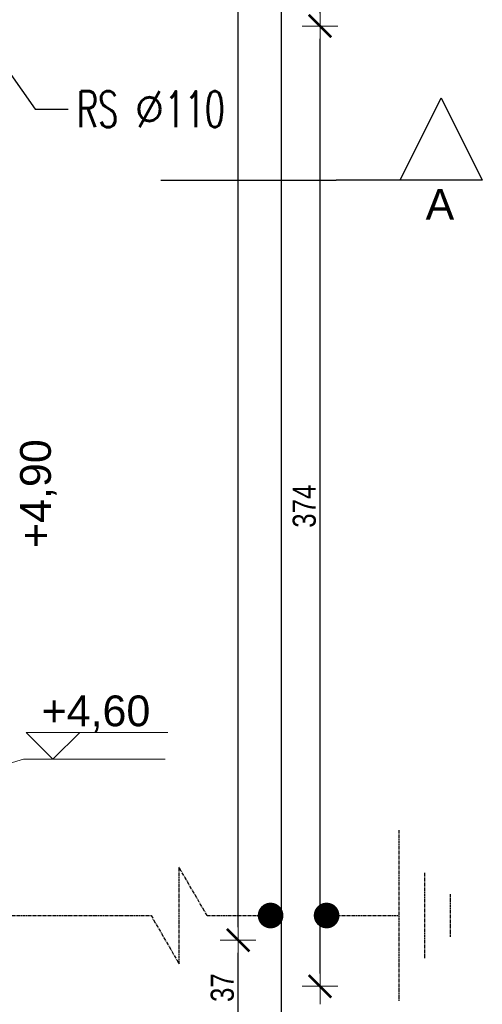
# Model space of a CAD drawing. Header units: millimetres. Extents: x -4835 to 23023, y -15404 to 3906.
# Tile 134 of 256: x 4902 to 5082, y -2207 to -1823. Entities that reach past the tile are written whole.
import ezdxf

# ---------------------------------------------------------------- set-up
doc = ezdxf.new("R2010")
doc.units = ezdxf.units.MM
doc.linetypes.add('CENTER', pattern=[2, 1.25, -0.25, 0.25, -0.25])
doc.layers.get('0').update_dxf_attribs({"lineweight": 9})
doc.layers.add('- 01 - DRZWI I OKNA', color=7, linetype='Continuous', lineweight=20, true_color=0x7f7f7f)
doc.layers.add('a___wymiary', color=7, linetype='Continuous', lineweight=5, true_color=0x666666)
doc.layers.add('_A_OPISY', color=7, linetype='Continuous', lineweight=9)
doc.layers.add('Wymiarowanie - Poziomy', color=172, linetype='Continuous', lineweight=13)
doc.layers.add('E-Uziom', color=7, linetype='CENTER', true_color=0x0000f4)
doc.layers.add('Znaczniki - Przekroje', color=4, linetype='Continuous')
doc.styles.add('ARIAL', font='arial.ttf', dxfattribs={"width": 0.8})
doc.styles.add('GENERATED_STYLE_2', font='ARIAL.TTF', dxfattribs={"width": 0.999153})
doc.styles.get("Standard").update_dxf_attribs({"font": 'arial.ttf'})
doc.dimstyles.new('1_50', dxfattribs={"dimtxt": 9, "dimasz": 5, "dimexe": 1.25, "dimexo": 0.625, "dimgap": 1.5, "dimtad": 1, "dimdec": 3, "dimrnd": 0.5, "dimdsep": 46, "dimtxsty": 'ARIAL', "dimblk": 'znacznik', "dimcen": 1.5, "dimse1": 1, "dimse2": 1, "dimclrd": 6, "dimclrt": 6, "dimazin": 0, "dimtfac": 1, "dimtdec": 3, "dimtmove": 0, "dimatfit": 3, "dimldrblk": 'znacznik', "dimfxl": 1, "dimarcsym": 0})
doc.dimstyles.new('GENERATED_STYLE__85', dxfattribs={"dimtxt": 0.18, "dimasz": 4.56, "dimexe": 0.18, "dimexo": 0.0625, "dimgap": 0.09, "dimtad": 0, "dimtih": 1, "dimtoh": 1, "dimdec": 4, "dimzin": 0, "dimdsep": 46, "dimtxsty": 'Standard', "dimcen": 0.09, "dimadec": 0, "dimazin": 0, "dimtfac": 1, "dimtdec": 4, "dimtmove": 0, "dimatfit": 3, "dimldrblk": 'ARROWHEAD_5', "dimfxl": 1, "dimtolj": 1, "dimtzin": 0, "dimarcsym": 0})

# ---------------------------------------------------------------- blocks, each defined once
blk = doc.blocks.new('znacznik')
at = {"layer": 'a___wymiary'}
for p, q in [((0, 1.394), (0, -1.394)), ((1.394, 0), (-1.394, 0))]:
    blk.add_line(p, q, dxfattribs=at)
at = {"layer": 'a___wymiary', "const_width": 0.2}
blk.add_lwpolyline([(0.876, 0.876), (-0.876, -0.876)], dxfattribs=at)
blk = doc.blocks.new('*D1159')
at = {"layer": 'a___wymiary', "color": 6, "lineweight": -2}
blk.add_line((5018.83, -2194.63), (5018.83, -1830.63), dxfattribs=at)
at = {"layer": 'Defpoints', "color": 0}
for p in [(4996.86, -1825.63), (5018.83, -1825.63), (4996.86, -2199.63)]:
    blk.add_point(p, dxfattribs=at)
at = {"layer": 'a___wymiary', "color": 6, "linetype": 'ByBlock', "lineweight": -2, "xscale": 5, "yscale": 5, "zscale": 5}
for p, rotation in [((5018.83, -1825.63), 90), ((5018.83, -2199.63), 270)]:
    blk.add_blockref('znacznik', p, dxfattribs=dict(at, rotation=rotation))
at = {"layer": 'a___wymiary', "color": 6, "insert": (5012.73, -2012.63), "char_height": 9, "attachment_point": 5, "rotation": 90, "style": 'ARIAL'}
blk.add_mtext('374', dxfattribs=at)
blk = doc.blocks.new('*D1160')
at = {"layer": 'a___wymiary', "color": 6, "lineweight": -2}
blk.add_line((5018.83, -1820.63), (5018.83, -1470.63), dxfattribs=at)
at = {"layer": 'Defpoints', "color": 0}
for p in [(4945.8, -1465.63), (5018.83, -1465.63), (4996.86, -1825.63)]:
    blk.add_point(p, dxfattribs=at)
at = {"layer": 'a___wymiary', "color": 6, "linetype": 'ByBlock', "lineweight": -2, "xscale": 5, "yscale": 5, "zscale": 5}
for p, rotation in [((5018.83, -1465.63), 90), ((5018.83, -1825.63), 270)]:
    blk.add_blockref('znacznik', p, dxfattribs=dict(at, rotation=rotation))
at = {"layer": 'a___wymiary', "color": 6, "insert": (5012.73, -1645.63), "char_height": 9, "attachment_point": 5, "rotation": 90, "style": 'ARIAL'}
blk.add_mtext('360', dxfattribs=at)
blk = doc.blocks.new('*D1163')
at = {"layer": 'a___wymiary', "color": 6, "lineweight": -2}
blk.add_line((5003.74, -717.63), (5003.74, -2213.63), dxfattribs=at)
at = {"layer": 'Defpoints', "color": 0}
for p in [(4879.55, -712.63), (4846.63, -2218.63), (5003.74, -2218.63)]:
    blk.add_point(p, dxfattribs=at)
at = {"layer": 'a___wymiary', "color": 6, "linetype": 'ByBlock', "lineweight": -2, "xscale": 5, "yscale": 5, "zscale": 5}
for p, rotation in [((5003.74, -712.63), 90), ((5003.74, -2218.63), 270)]:
    blk.add_blockref('znacznik', p, dxfattribs=dict(at, rotation=rotation))
at = {"layer": 'a___wymiary', "color": 6, "insert": (4997.65, -1495.11), "char_height": 9, "attachment_point": 5, "rotation": 90, "style": 'ARIAL'}
blk.add_mtext('1506', dxfattribs=at)
blk = doc.blocks.new('*D1164')
at = {"layer": 'a___wymiary', "color": 6, "lineweight": -2}
blk.add_line((4986.91, -2213.63), (4986.91, -2186.63), dxfattribs=at)
at = {"layer": 'Defpoints', "color": 0}
for p in [(4837.98, -2181.63), (4986.91, -2181.63), (4839.8, -2218.63)]:
    blk.add_point(p, dxfattribs=at)
at = {"layer": 'a___wymiary', "color": 6, "linetype": 'ByBlock', "lineweight": -2, "xscale": 5, "yscale": 5, "zscale": 5}
for p, rotation in [((4986.91, -2181.63), 90), ((4986.91, -2218.63), 270)]:
    blk.add_blockref('znacznik', p, dxfattribs=dict(at, rotation=rotation))
at = {"layer": 'a___wymiary', "color": 6, "insert": (4980.81, -2200.13), "char_height": 9, "attachment_point": 5, "rotation": 90, "style": 'ARIAL'}
blk.add_mtext('37', dxfattribs=at)
blk = doc.blocks.new('*D1165')
at = {"layer": 'a___wymiary', "color": 6, "lineweight": -2}
blk.add_line((4986.91, -2176.63), (4986.91, -754.63), dxfattribs=at)
at = {"layer": 'Defpoints', "color": 0}
for p in [(4840.45, -749.63), (4986.91, -749.63), (4837.98, -2181.63)]:
    blk.add_point(p, dxfattribs=at)
at = {"layer": 'a___wymiary', "color": 6, "linetype": 'ByBlock', "lineweight": -2, "xscale": 5, "yscale": 5, "zscale": 5}
for p, rotation in [((4986.91, -749.63), 90), ((4986.91, -2181.63), 270)]:
    blk.add_blockref('znacznik', p, dxfattribs=dict(at, rotation=rotation))
at = {"layer": 'a___wymiary', "color": 6, "insert": (4980.81, -1498.43), "char_height": 9, "attachment_point": 5, "rotation": 90, "style": 'ARIAL'}
blk.add_mtext('1432', dxfattribs=at)
blk = doc.blocks.new('ARROWHEAD_5')
at = {"linetype": 'Continuous'}
blk.add_line((0, 0), (-1, 0), dxfattribs=at)
blk.add_solid([(-1, 0.2679), (0, 0), (-1, -0.2679), (-1, 0.2679)], dxfattribs=at)
blk = doc.blocks.new('DACH IE 1')
at = {"layer": 'E-Uziom', "color": 5}
for p, q in [((-2485.18, 11055.6), (-2485.18, 10989.11)), ((-2495.18, 11038.98), (-2495.18, 11005.73)), ((-2410.49, 11022.35), (-2399.59, 11041.15)), ((-2399.59, 11003.56), (-2399.59, 11041.15)), ((-2505.18, 11030.66), (-2505.18, 11014.04)), ((-2457.07, 11022.35), (-2485.18, 11022.35)), ((-2410.49, 11022.35), (-2433.74, 11022.35)), ((-2388.69, 11022.35), (-2399.59, 11003.56)), ((-2278.59, 11022.35), (-2388.69, 11022.35))]:
    blk.add_line(p, q, dxfattribs=at)
at = {"layer": 'E-Uziom', "color": 5, "const_width": 5}
for points in [[(-2459.57, 11022.35, 1), (-2454.57, 11022.35, 1)], [(-2437.75, 11022.35, 1), (-2432.75, 11022.35, 1)]]:
    blk.add_lwpolyline(points, format="xyb", close=True, dxfattribs=at)

msp = doc.modelspace()

# ---------------------------------------------------------------- linework, layer by layer
at = {"layer": 'Wymiarowanie - Poziomy'}
for p, q in [((4904.3569, -2100.7375), (4959.4892, -2100.7375)), ((4848.8473, -2127.18), (4903.3468, -2111.18)), ((4903.3468, -2111.18), (4958.4792, -2111.18))]:
    msp.add_line(p, q, dxfattribs=at)
msp.add_lwpolyline([(4904.3569, -2100.7375), (4914.7994, -2111.18), (4925.2419, -2100.7375)], dxfattribs=at)
at = {"layer": 'Znaczniki - Przekroje'}
for p, q in [((5050.0389, -1885.6281), (5066.0389, -1853.6281)), ((5066.0389, -1853.6281), (5082.0389, -1885.6281)), ((4956.776, -1885.6281), (5025.1775, -1885.6281)), ((5082.0389, -1885.6281), (5025.1775, -1885.6281))]:
    msp.add_line(p, q, dxfattribs=at)

# ---------------------------------------------------------------- block references
at = {"layer": '- 01 - DRZWI I OKNA', "xscale": -1}
msp.add_blockref('DACH IE 1', (2564.3253, -13194.4023), dxfattribs=at)

# ---------------------------------------------------------------- texts
at = {"layer": '_A_OPISY', "insert": (4924.1623, -1857.9782), "char_height": 14.000001, "width": 257.433947, "attachment_point": 4}
msp.add_mtext('{\\Fromans|c238;\\W0.65;RS \\Fsimplex|c238;\\W1;%%C\\Fromans|c238;\\W0.65;110}', dxfattribs=at)
at = {"layer": 'Wymiarowanie - Poziomy', "insert": (4916.2309, -2028.9233), "char_height": 12, "attachment_point": 7, "rotation": 90, "style": 'GENERATED_STYLE_2'}
msp.add_mtext('+4,90', dxfattribs=at)
at = {"layer": 'Wymiarowanie - Poziomy', "insert": (4910.3569, -2086.3375), "char_height": 12, "attachment_point": 1, "style": 'GENERATED_STYLE_2'}
msp.add_mtext('+4,60', dxfattribs=at)
at = {"layer": 'Znaczniki - Przekroje', "insert": (5059.9485, -1889.0559), "char_height": 12, "attachment_point": 1, "style": 'GENERATED_STYLE_2'}
msp.add_mtext('A', dxfattribs=at)

# ---------------------------------------------------------------- dimensions: what is measured, and where the dimension line sits
at = {"layer": 'a___wymiary'}
for base, p1, p2, picture, middle in [((5003.7405, -2218.6281), (4879.5467, -712.6281), (4846.6329, -2218.6281), '*D1163', (5003.7405, -1495.108)), ((4986.9059, -749.6281), (4837.9764, -2181.6281), (4840.4549, -749.6281), '*D1165', (4986.9059, -1498.4324))]:
    dim = msp.add_linear_dim(base=base, p1=p1, p2=p2, angle=90, dimstyle='1_50', override={"dimtxt": 9, "dimblk": 'znacznik', "dimtmove": 1}, dxfattribs=at)
    dim.commit()
    dim.dimension.update_dxf_attribs({"geometry": picture, "text_midpoint": middle, "dimtype": 160})
for base, p1, p2, picture, middle in [((5018.8315, -1465.6281), (4996.8596, -1825.6281), (4945.7995, -1465.6281), '*D1160', (5012.7333, -1645.6281)), ((5018.8315, -1825.6281), (4996.8596, -2199.6281), (4996.8596, -1825.6281), '*D1159', (5012.7333, -2012.6281)), ((4986.9059, -2181.6281), (4839.795, -2218.6281), (4837.9764, -2181.6281), '*D1164', (4980.8077, -2200.1281))]:
    dim = msp.add_linear_dim(base=base, p1=p1, p2=p2, angle=90, dimstyle='1_50', override={"dimtxt": 9, "dimblk": 'znacznik', "dimtmove": 1}, dxfattribs=at)
    dim.commit()
    dim.dimension.update_dxf_attribs({"geometry": picture, "text_midpoint": middle})

# ---------------------------------------------------------------- leaders
at = {"layer": '_A_OPISY', "annotation_type": 0, "has_hookline": 1, "hookline_direction": 0, "text_width": 63.1173}
msp.add_leader([(4867.2282, -1800.3552), (4907.855, -1857.9782), (4920.7283, -1857.9782)], dimstyle='GENERATED_STYLE__85', dxfattribs=at)

doc.saveas('drawing.dxf')
